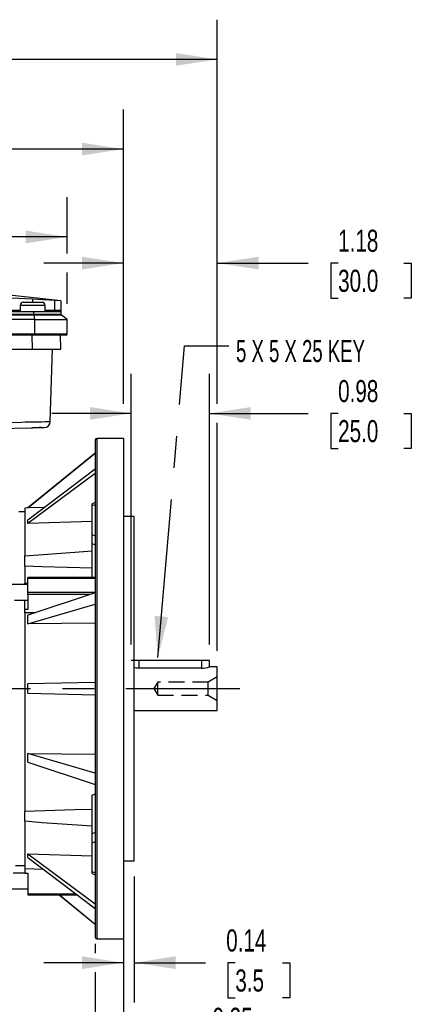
# Model space of a CAD drawing. Header units: inches. Extents: x 0 to 44, y 0 to 34.
# Tile 7 of 19: x 16.4 to 21.5, y 6.2 to 18.6. Entities that reach past the tile are written whole.
import ezdxf

# ---------------------------------------------------------------- set-up
doc = ezdxf.new("R2010")
doc.units = ezdxf.units.IN
doc.header["$LTSCALE"] = 4
doc.header["$MEASUREMENT"] = 0
doc.linetypes.add('CENTERX2', pattern=[0.8, 0.5, -0.1, 0.1, -0.1])
doc.linetypes.add('HIDDEN', pattern=[0.075, 0.05, -0.025])
doc.layers.add('CENTER', color=40, linetype='CENTERX2')
doc.layers.add('HIDDEN', color=102, linetype='HIDDEN')
doc.layers.add('DIMENSIONS', color=140, linetype='Continuous', lineweight=25)
doc.layers.add('TEXT', color=140, linetype='Continuous', lineweight=25)
doc.styles.add('SLDTEXTSTYLE0', font='TXT', dxfattribs={"width": 0.7})
doc.styles.add('SLDTEXTSTYLE2', font='TXT', dxfattribs={"width": 0.628571})
doc.dimstyles.new('SLDDIMSTYLE0', dxfattribs={"dimtxt": 0.277778, "dimasz": 0.52, "dimexe": 0, "dimexo": 0.0625, "dimgap": 0.069444, "dimtad": 0, "dimtih": 1, "dimtoh": 1, "dimrnd": 1e-09, "dimdsep": 46, "dimtxsty": 'SLDTEXTSTYLE0', "dimsah": 1, "dimcen": 0.09, "dimadec": 0, "dimazin": 2, "dimtfac": 1, "dimtmove": 0, "dimatfit": 0, "dimfxl": 0, "dimfrac": 2, "dimtolj": 1, "dimtzin": 12, "dimarcsym": 0})
doc.dimstyles.new('SLDDIMSTYLE1', dxfattribs={"dimtxt": 0.277778, "dimasz": 0.52, "dimexe": 0, "dimexo": 0.0625, "dimgap": 0.069444, "dimtad": 0, "dimtih": 1, "dimtoh": 1, "dimrnd": 1e-09, "dimzin": 12, "dimdsep": 46, "dimtxsty": 'SLDTEXTSTYLE0', "dimsah": 1, "dimcen": 0.09, "dimadec": 0, "dimazin": 3, "dimtfac": 1, "dimtofl": 0, "dimtmove": 0, "dimatfit": 3, "dimfxl": 0, "dimfrac": 2, "dimtolj": 1, "dimtzin": 12, "dimarcsym": 0})
doc.dimstyles.new('SLDDIMSTYLE2', dxfattribs={"dimtxt": 0.277778, "dimasz": 0.52, "dimexe": 0, "dimexo": 0.0625, "dimgap": 0.069444, "dimtad": 0, "dimtih": 1, "dimtoh": 1, "dimrnd": 1e-09, "dimzin": 12, "dimdsep": 46, "dimtxsty": 'SLDTEXTSTYLE0', "dimsah": 1, "dimcen": 0.09, "dimadec": 0, "dimazin": 3, "dimtfac": 1, "dimtmove": 0, "dimatfit": 0, "dimfxl": 0, "dimfrac": 2, "dimtolj": 1, "dimtzin": 12, "dimarcsym": 0})
doc.dimstyles.new('SLDDIMSTYLE3', dxfattribs={"dimtxt": 0.18, "dimasz": 0.52, "dimexe": 0, "dimexo": 0.0625, "dimgap": 0, "dimtad": 0, "dimtih": 1, "dimtoh": 1, "dimdec": 0, "dimrnd": 1e-09, "dimzin": 0, "dimdsep": 46, "dimtxsty": 'Standard', "dimsah": 1, "dimcen": 0.09, "dimadec": 0, "dimazin": 0, "dimtfac": 0.52, "dimtdec": 0, "dimtofl": 0, "dimtmove": 0, "dimatfit": 3, "dimfxl": 0, "dimfrac": 2, "dimtolj": 1, "dimtzin": 0, "dimarcsym": 0})

# ---------------------------------------------------------------- blocks, each defined once
blk = doc.blocks.new('_D')
at = {"layer": 'DIMENSIONS'}
for p, q in [((17.846, 10.759), (17.846, 14.169)), ((18.83, 10.759), (18.83, 14.169)), ((17.846, 13.669), (16.846, 13.669)), ((18.83, 13.669), (20.074, 13.669)), ((20.45, 13.668), (20.357, 13.668)), ((20.357, 13.668), (20.357, 13.227)), ((21.276, 13.668), (21.369, 13.668)), ((21.369, 13.668), (21.369, 13.227)), ((20.357, 13.227), (20.45, 13.227)), ((21.369, 13.227), (21.276, 13.227))]:
    blk.add_line(p, q, dxfattribs=at)
for points in [[(17.846, 13.669), (17.326, 13.749), (17.326, 13.589)], [(18.83, 13.669), (19.35, 13.589), (19.35, 13.749)]]:
    blk.add_solid(points, dxfattribs=at)
at = {"layer": 'DIMENSIONS', "char_height": 0.2778, "attachment_point": 1, "style": 'SLDTEXTSTYLE0'}
for s, insert in [('0.98', (20.45, 14.089)), ('25.0', (20.45, 13.585))]:
    blk.add_mtext(s, dxfattribs=dict(at, insert=insert))
blk = doc.blocks.new('_D_1')
at = {"layer": 'DIMENSIONS'}
for p, q in [((10.188, 15.05), (10.188, 16.39)), ((17.039, 15.681), (17.039, 16.39)), ((10.188, 15.89), (12.708, 15.89)), ((13.085, 15.889), (12.992, 15.889)), ((12.992, 15.889), (12.992, 15.448)), ((14.142, 15.889), (14.235, 15.889)), ((14.235, 15.889), (14.235, 15.448)), ((17.039, 15.89), (14.518, 15.89)), ((12.992, 15.448), (13.085, 15.448)), ((14.235, 15.448), (14.142, 15.448)), ((17.039, 15.05), (17.039, 15.441))]:
    blk.add_line(p, q, dxfattribs=at)
for points in [[(10.188, 15.89), (10.708, 15.81), (10.708, 15.97)], [(17.039, 15.89), (16.519, 15.97), (16.519, 15.81)]]:
    blk.add_solid(points, dxfattribs=at)
at = {"layer": 'DIMENSIONS', "char_height": 0.2778, "attachment_point": 1, "style": 'SLDTEXTSTYLE0'}
for s, insert in [('6.85', (13.201, 16.31)), ('174.0', (13.085, 15.806))]:
    blk.add_mtext(s, dxfattribs=dict(at, insert=insert))
blk = doc.blocks.new('_D_2')
at = {"layer": 'DIMENSIONS'}
for p, q in [((10.188, 15.05), (10.188, 17.496)), ((17.747, 13.789), (17.747, 17.496)), ((10.188, 16.996), (13.063, 16.996)), ((13.439, 16.995), (13.346, 16.995)), ((13.346, 16.995), (13.346, 16.554)), ((14.496, 16.995), (14.589, 16.995)), ((14.589, 16.995), (14.589, 16.554)), ((17.747, 16.996), (14.873, 16.996)), ((13.346, 16.554), (13.439, 16.554)), ((14.589, 16.554), (14.496, 16.554))]:
    blk.add_line(p, q, dxfattribs=at)
for points in [[(10.188, 16.996), (10.708, 16.916), (10.708, 17.076)], [(17.747, 16.996), (17.227, 17.076), (17.227, 16.916)]]:
    blk.add_solid(points, dxfattribs=at)
at = {"layer": 'DIMENSIONS', "char_height": 0.2778, "attachment_point": 1, "style": 'SLDTEXTSTYLE0'}
for s, insert in [('7.56', (13.555, 17.416)), ('192.0', (13.439, 16.912))]:
    blk.add_mtext(s, dxfattribs=dict(at, insert=insert))
blk = doc.blocks.new('_D_3')
at = {"layer": 'DIMENSIONS'}
for p, q in [((5.299, 13.088), (5.299, 18.625)), ((18.928, 13.789), (18.928, 18.625)), ((5.299, 18.125), (11.209, 18.125)), ((11.586, 18.124), (11.492, 18.124)), ((11.492, 18.124), (11.492, 17.683)), ((12.642, 18.124), (12.736, 18.124)), ((12.736, 18.124), (12.736, 17.683)), ((18.928, 18.125), (13.019, 18.125)), ((11.492, 17.683), (11.586, 17.683)), ((12.736, 17.683), (12.642, 17.683)), ((18.928, 10.68), (18.928, 13.549)), ((5.299, 8.586), (5.299, 12.848))]:
    blk.add_line(p, q, dxfattribs=at)
for points in [[(5.299, 18.125), (5.819, 18.045), (5.819, 18.205)], [(18.928, 18.125), (18.408, 18.205), (18.408, 18.045)]]:
    blk.add_solid(points, dxfattribs=at)
at = {"layer": 'DIMENSIONS', "char_height": 0.2778, "attachment_point": 1, "style": 'SLDTEXTSTYLE0'}
for s, insert in [('13.63', (11.586, 18.545)), ('346.2', (11.586, 18.041))]:
    blk.add_mtext(s, dxfattribs=dict(at, insert=insert))
blk = doc.blocks.new('_D_5')
at = {"layer": 'DIMENSIONS'}
for p, q in [((17.747, 13.154), (17.747, 5.268)), ((17.393, 6.993), (17.393, 6.875)), ((17.393, 6.635), (17.393, 5.268)), ((17.393, 5.768), (16.393, 5.768)), ((17.747, 5.768), (18.607, 5.768)), ((18.984, 5.768), (18.89, 5.768)), ((18.89, 5.768), (18.89, 5.326)), ((19.578, 5.768), (19.672, 5.768)), ((19.672, 5.768), (19.672, 5.326)), ((18.89, 5.326), (18.984, 5.326)), ((19.672, 5.326), (19.578, 5.326))]:
    blk.add_line(p, q, dxfattribs=at)
for points in [[(17.393, 5.768), (16.873, 5.848), (16.873, 5.688)], [(17.747, 5.768), (18.267, 5.688), (18.267, 5.848)]]:
    blk.add_solid(points, dxfattribs=at)
at = {"layer": 'DIMENSIONS', "char_height": 0.2778, "attachment_point": 1, "style": 'SLDTEXTSTYLE0'}
for s, insert in [('0.35', (18.868, 6.188)), ('9.0', (18.984, 5.684))]:
    blk.add_mtext(s, dxfattribs=dict(at, insert=insert))
blk = doc.blocks.new('_D_6')
at = {"layer": 'DIMENSIONS'}
for p, q in [((17.885, 7.839), (17.885, 6.255)), ((17.747, 6.855), (17.747, 6.255)), ((17.747, 6.755), (16.747, 6.755)), ((17.885, 6.755), (18.78, 6.755)), ((19.156, 6.754), (19.063, 6.754)), ((19.063, 6.754), (19.063, 6.312)), ((19.751, 6.754), (19.844, 6.754)), ((19.844, 6.754), (19.844, 6.312)), ((19.063, 6.312), (19.156, 6.312)), ((19.844, 6.312), (19.751, 6.312))]:
    blk.add_line(p, q, dxfattribs=at)
for points in [[(17.747, 6.755), (17.227, 6.835), (17.227, 6.675)], [(17.885, 6.755), (18.405, 6.675), (18.405, 6.835)]]:
    blk.add_solid(points, dxfattribs=at)
at = {"layer": 'DIMENSIONS', "char_height": 0.2778, "attachment_point": 1, "style": 'SLDTEXTSTYLE0'}
for s, insert in [('0.14', (19.041, 7.174)), ('3.5', (19.156, 6.67))]:
    blk.add_mtext(s, dxfattribs=dict(at, insert=insert))
blk = doc.blocks.new('_D_7')
at = {"layer": 'DIMENSIONS'}
for p, q in [((17.747, 13.789), (17.747, 16.061)), ((18.928, 13.789), (18.928, 16.061)), ((17.747, 15.561), (16.747, 15.561)), ((18.928, 15.561), (20.074, 15.561)), ((20.45, 15.561), (20.357, 15.561)), ((20.357, 15.561), (20.357, 15.119)), ((21.276, 15.561), (21.369, 15.561)), ((21.369, 15.561), (21.369, 15.119)), ((20.357, 15.119), (20.45, 15.119)), ((21.369, 15.119), (21.276, 15.119)), ((18.928, 10.68), (18.928, 13.549))]:
    blk.add_line(p, q, dxfattribs=at)
for points in [[(17.747, 15.561), (17.227, 15.641), (17.227, 15.481)], [(18.928, 15.561), (19.448, 15.481), (19.448, 15.641)]]:
    blk.add_solid(points, dxfattribs=at)
at = {"layer": 'DIMENSIONS', "char_height": 0.2778, "attachment_point": 1, "style": 'SLDTEXTSTYLE0'}
for s, insert in [('1.18', (20.45, 15.981)), ('30.0', (20.45, 15.477))]:
    blk.add_mtext(s, dxfattribs=dict(at, insert=insert))

msp = doc.modelspace()

# ---------------------------------------------------------------- linework, layer by layer
for p, q in [((16.96, 15.087), (15.972, 15.194)), ((16.605, 15.106), (16.251, 15.125)), ((16.448, 15.028), (16.448, 14.949)), ((16.605, 15.028), (16.448, 15.028)), ((16.605, 15.067), (16.487, 15.067)), ((16.881, 15.091), (16.605, 15.106)), ((16.605, 15.106), (16.605, 15.067)), ((16.724, 15.067), (16.605, 15.067)), ((16.763, 15.028), (16.605, 15.028)), ((16.763, 14.949), (16.763, 15.028)), ((16.881, 15.091), (16.881, 14.968)), ((16.96, 15.087), (16.881, 15.091)), ((16.96, 15.087), (16.96, 14.968)), ((15.873, 14.919), (16.621, 14.919)), ((16.621, 14.904), (15.874, 14.904)), ((16.621, 14.949), (16.239, 14.949)), ((16.251, 14.968), (16.448, 14.968)), ((16.621, 14.919), (16.621, 14.949)), ((16.96, 14.949), (16.621, 14.949)), ((16.621, 14.919), (16.96, 14.919)), ((16.621, 14.904), (16.628, 14.85)), ((16.968, 14.904), (16.621, 14.904)), ((16.763, 14.968), (16.881, 14.968)), ((16.881, 14.949), (16.881, 14.968)), ((16.881, 14.968), (16.96, 14.968)), ((16.96, 14.968), (16.96, 14.949)), ((16.96, 14.949), (16.96, 14.919)), ((17.039, 14.85), (16.968, 14.904)), ((16.628, 14.85), (15.877, 14.85)), ((16.628, 14.85), (16.628, 14.665)), ((16.628, 14.85), (17.039, 14.85)), ((17.039, 14.665), (17.039, 14.85)), ((16.628, 14.665), (15.877, 14.665)), ((16.627, 14.654), (15.877, 14.654)), ((16.602, 14.476), (16.601, 14.654)), ((17.027, 14.654), (16.627, 14.654)), ((17.039, 14.665), (16.628, 14.665)), ((16.96, 14.476), (16.957, 14.654)), ((15.877, 14.476), (16.602, 14.476)), ((16.602, 14.476), (16.96, 14.476)), ((16.827, 13.567), (16.857, 14.476)), ((15.817, 13.472), (16.587, 13.487)), ((16.587, 13.487), (16.605, 13.488)), ((16.605, 13.488), (16.723, 13.49)), ((16.717, 13.49), (16.75, 13.491)), ((17.393, 13.335), (17.393, 12.418)), ((17.747, 13.354), (17.413, 13.354)), ((17.413, 13.354), (17.413, 7.055)), ((17.747, 13.354), (17.747, 7.055)), ((17.393, 13.17), (16.546, 12.48)), ((16.546, 12.479), (17.393, 13.169)), ((16.546, 12.328), (17.393, 12.973)), ((17.393, 12.914), (16.546, 12.283)), ((17.393, 12.546), (17.353, 12.531)), ((17.354, 12.508), (17.354, 12.531)), ((17.354, 12.508), (17.393, 12.523)), ((16.507, 12.429), (16.431, 12.429)), ((16.546, 12.48), (16.507, 12.478)), ((16.507, 12.478), (16.507, 11.875)), ((16.754, 12.486), (16.546, 12.479)), ((16.546, 12.479), (16.546, 12.48)), ((17.354, 12.146), (17.354, 12.508)), ((17.393, 12.418), (17.393, 7.075)), ((16.546, 12.283), (16.546, 12.328)), ((17.354, 12.309), (16.546, 12.283)), ((17.885, 12.37), (17.747, 12.37)), ((17.885, 8.039), (17.885, 12.37)), ((17.354, 12.032), (17.354, 12.146)), ((17.354, 12.146), (17.393, 12.127)), ((17.354, 11.602), (17.354, 12.032)), ((17.354, 12.032), (17.393, 12.014)), ((16.507, 11.748), (16.507, 11.875)), ((16.507, 11.748), (16.507, 11.532)), ((16.507, 11.532), (16.546, 11.532)), ((16.507, 11.514), (16.507, 11.532)), ((17.393, 11.602), (16.546, 11.602)), ((16.546, 11.592), (16.546, 11.602)), ((16.546, 11.414), (16.546, 11.592)), ((17.393, 11.592), (16.546, 11.592)), ((16.546, 11.514), (15.936, 11.514)), ((16.546, 11.39), (16.546, 11.414)), ((17.393, 11.414), (16.546, 11.414)), ((17.393, 11.411), (16.546, 11.13)), ((16.376, 11.317), (16.546, 11.317)), ((16.507, 11.2), (16.507, 11.317)), ((16.546, 11.39), (16.546, 11.2)), ((17.33, 11.39), (16.546, 11.39)), ((16.546, 11.2), (16.507, 11.2)), ((16.507, 11.157), (16.507, 11.2)), ((16.641, 11.161), (16.507, 11.157)), ((16.507, 11.157), (16.507, 8.662)), ((16.546, 11.02), (17.393, 11.267)), ((16.546, 11.02), (16.546, 11.13)), ((17.393, 11.031), (16.546, 11.02)), ((17.944, 10.559), (17.885, 10.559)), ((18.731, 10.559), (17.944, 10.559)), ((17.944, 10.462), (17.944, 10.559)), ((18.83, 10.559), (18.731, 10.559)), ((18.731, 10.559), (18.731, 10.462)), ((18.83, 10.48), (18.83, 10.559)), ((18.731, 10.462), (17.944, 10.462)), ((18.928, 10.48), (18.83, 10.48)), ((18.928, 9.929), (18.928, 10.48)), ((17.393, 10.282), (16.546, 10.264)), ((16.546, 10.146), (16.546, 10.264)), ((16.546, 10.146), (17.393, 10.127)), ((17.885, 9.929), (18.928, 9.929)), ((17.393, 9.142), (16.546, 9.389)), ((16.546, 9.389), (17.393, 9.378)), ((16.546, 9.28), (16.546, 9.389)), ((16.546, 9.28), (17.393, 8.999)), ((17.354, 8.378), (17.354, 8.863)), ((16.507, 8.535), (16.507, 8.662)), ((16.507, 8.535), (16.507, 7.941)), ((17.393, 8.396), (17.354, 8.378)), ((17.354, 8.264), (17.354, 8.378)), ((17.354, 8.264), (17.393, 8.282)), ((17.354, 7.902), (17.354, 8.264)), ((16.546, 8.126), (17.354, 8.1)), ((16.546, 8.081), (16.546, 8.126)), ((16.546, 8.126), (17.393, 7.496)), ((16.546, 8.081), (17.393, 7.436)), ((16.389, 7.98), (16.507, 7.98)), ((16.507, 7.941), (16.742, 7.932)), ((16.507, 7.941), (16.507, 7.882)), ((17.747, 8.039), (17.885, 8.039)), ((16.507, 7.882), (16.361, 7.882)), ((16.507, 7.882), (16.546, 7.882)), ((16.546, 7.882), (16.546, 7.623)), ((17.353, 7.878), (17.393, 7.863)), ((17.354, 7.902), (17.393, 7.886)), ((17.354, 7.878), (17.354, 7.902)), ((16.285, 7.685), (16.546, 7.685)), ((16.546, 7.623), (16.546, 7.608)), ((16.546, 7.623), (17.148, 7.623)), ((16.546, 7.608), (17.167, 7.608)), ((16.94, 7.608), (17.393, 7.239)), ((16.942, 7.608), (17.393, 7.24)), ((17.413, 7.055), (17.747, 7.055))]:
    msp.add_line(p, q)
at = {"flags": 128}
for points in [[(15.871, 13.549), (16.466, 13.561), (16.512, 13.562), (16.559, 13.563), (16.612, 13.564), (16.675, 13.565), (16.72, 13.565), (16.76, 13.566), (16.791, 13.566), (16.813, 13.567), (16.825, 13.567), (16.827, 13.567), (16.827, 13.567), (16.827, 13.567)], [(16.507, 11.875), (17.135, 11.923), (17.354, 11.938)], [(17.354, 11.722), (16.725, 11.738), (16.507, 11.748)], [(17.944, 10.462), (17.913, 10.464), (17.885, 10.469)], [(16.507, 8.662), (17.135, 8.683), (17.354, 8.687)], [(17.354, 8.472), (16.725, 8.516), (16.507, 8.535)]]:
    msp.add_lwpolyline(points, dxfattribs=at)
for centre, radius, start, end in [((16.487, 15.028), 0.0394, 90, 180), ((16.724, 15.028), 0.0394, 0, 90), ((16.762, 14.918), 0.141, 179.4603, 185.854), ((16.98, 14.919), 0.0197, 180, 233.1301), ((16.595, 14.662), 0.0328, 344.2685, 5.1257), ((17.027, 14.665), 0.0118, 270, 0), ((16.748, 13.569), 0.0787, 270.6481, 358.0767), ((16.715, 10.54), 2.95, 89.9777, 92.1346), ((17.413, 13.335), 0.0197, 90, 180), ((18.728, 10.757), 0.295, 270.6829, 290.2419), ((17.413, 7.075), 0.0197, 180, 270)]:
    msp.add_arc(centre, radius, start, end)
msp.add_ellipse((16.739, 10.297), major_axis=(3.898, 1.784), ratio=0.363927, start_param=4.703548, end_param=4.713659)
at = {"layer": 'CENTER'}
msp.add_line((4.979, 10.205), (19.211, 10.205), dxfattribs=at)
at = {"layer": 'HIDDEN'}
for p, q in [((17.885, 10.559), (17.846, 10.559)), ((18.18, 10.287), (18.131, 10.205)), ((18.816, 10.287), (18.18, 10.287)), ((18.18, 10.122), (18.18, 10.287)), ((18.928, 10.352), (18.816, 10.287)), ((18.816, 10.122), (18.816, 10.287)), ((18.131, 10.205), (18.18, 10.122)), ((18.18, 10.122), (18.816, 10.122)), ((18.816, 10.122), (18.928, 10.057))]:
    msp.add_line(p, q, dxfattribs=at)

# ---------------------------------------------------------------- texts
at = {"layer": 'TEXT', "linetype": 'CENTERX2', "lineweight": 18, "insert": (19.165, 14.593), "char_height": 0.27778, "attachment_point": 1, "style": 'SLDTEXTSTYLE2'}
msp.add_mtext('5 X 5 X 25 KEY', dxfattribs=at)

# ---------------------------------------------------------------- dimensions: what is measured, and where the dimension line sits
at = {"layer": 'DIMENSIONS'}
for base, p1, p2, dimstyle, picture, middle in [((5.299, 18.125), (18.928, 10.48), (5.299, 8.386), 'SLDDIMSTYLE1', '_D_3', (12.114, 18.125)), ((17.747, 16.996), (10.188, 14.85), (17.747, 13.354), 'SLDDIMSTYLE1', '_D_2', (13.968, 16.996)), ((17.039, 15.89), (10.188, 14.85), (17.039, 14.85), 'SLDDIMSTYLE1', '_D_1', (13.613, 15.89)), ((17.747, 15.561), (18.928, 10.48), (17.747, 13.354), 'SLDDIMSTYLE2', '_D_7', (20.863, 15.561)), ((18.83, 13.669), (17.846, 10.559), (18.83, 10.559), 'SLDDIMSTYLE0', '_D', (20.863, 13.669)), ((17.747, 5.768), (17.393, 7.193), (17.747, 13.354), 'SLDDIMSTYLE0', '_D_5', (19.281, 5.768)), ((17.885, 6.755), (17.747, 7.055), (17.885, 8.039), 'SLDDIMSTYLE0', '_D_6', (19.454, 6.755))]:
    dim = msp.add_linear_dim(base=base, p1=p1, p2=p2, dimstyle=dimstyle, dxfattribs=at)
    dim.commit()
    dim.dimension.update_dxf_attribs({"geometry": picture, "text_midpoint": middle, "dimtype": 160})

# ---------------------------------------------------------------- leaders
at = {"layer": 'TEXT', "linetype": 'CENTERX2', "lineweight": 18}
msp.add_leader([(18.18, 10.595), (18.518, 14.521), (19.074, 14.521)], dimstyle='SLDDIMSTYLE3', dxfattribs=at)

doc.saveas('drawing.dxf')
